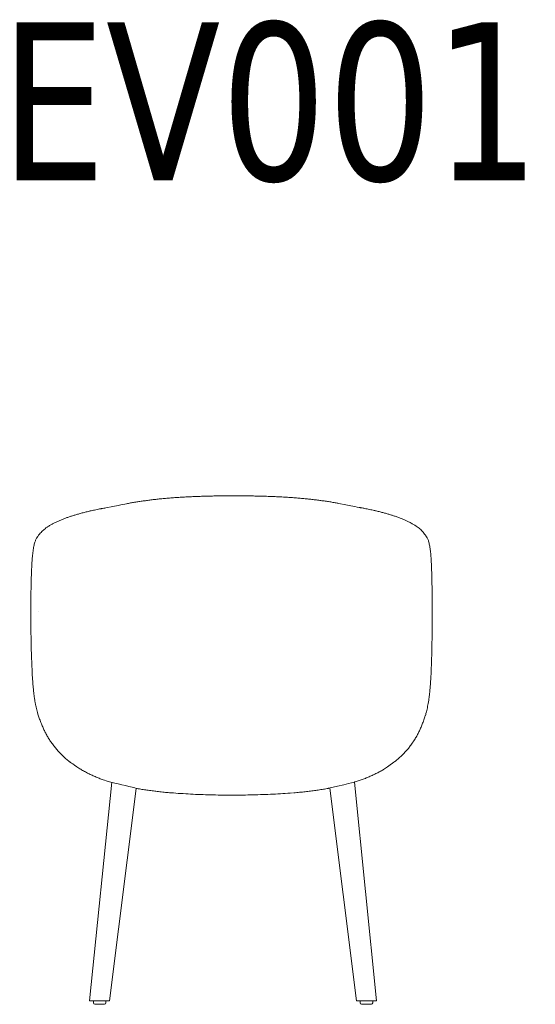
# Model space of a CAD drawing. Header units: millimetres. Extents: x 0 to 305, y -482 to -40.
# Tile 1 of 3: x 42 to 121, y -477 to -327. Entities that reach past the tile are written whole.
import ezdxf

# ---------------------------------------------------------------- set-up
doc = ezdxf.new("R2010")
doc.units = ezdxf.units.MM
doc.styles.get("Standard").update_dxf_attribs({"font": 'txt.shx', "width": 0.5})

# ---------------------------------------------------------------- blocks, each defined once
blk = doc.blocks.new('EV001 - Back View')
at = {"color": 0, "linetype": 'Continuous', "lineweight": 20}
for p, q in [((74.91, 225.53), (74.89, 225.49)), ((134.17, 225.55), (134.15, 225.59)), ((73.94, 214.12), (73.94, 214.12)), ((135.02, 214.19), (135.02, 214.19)), ((86.25, 188.23), (82.86, 154.99)), ((85.92, 154.99), (89.97, 187.3)), ((119.44, 187.35), (123.5, 154.99)), ((126.55, 154.99), (123.17, 188.25)), ((85.92, 154.99), (82.86, 154.99)), ((83.45, 154.99), (83.45, 154.64)), ((85.15, 154.44), (83.65, 154.44)), ((85.17, 154.44), (85.15, 154.44)), ((85.37, 154.64), (85.37, 154.99)), ((123.5, 154.99), (126.55, 154.99)), ((124.04, 154.99), (124.04, 154.64)), ((124.26, 154.44), (124.24, 154.44)), ((125.07, 154.44), (124.26, 154.44)), ((125.76, 154.44), (125.07, 154.44)), ((125.96, 154.64), (125.96, 154.99))]:
    blk.add_line(p, q, dxfattribs=at)
for centre, start, end in [((83.65, 154.64), 180, 270), ((85.17, 154.64), 270, 0), ((124.24, 154.64), 180, 270), ((125.76, 154.64), 270, 0)]:
    blk.add_arc(centre, 0.2, start, end, dxfattribs=at)
for points, knots in [([(104.69, 231.81), (104.45, 231.81), (103.87, 231.81), (102.98, 231.8), (102.03, 231.79), (101.09, 231.77), (100.16, 231.74), (99.25, 231.71), (98.37, 231.67), (97.51, 231.63), (96.66, 231.58), (95.83, 231.53), (95.03, 231.47), (94.25, 231.4), (93.49, 231.33), (92.75, 231.25), (92.05, 231.16), (91.37, 231.07), (90.7, 230.98), (90.05, 230.88), (89.4, 230.77), (88.86, 230.68), (88.55, 230.62), (85.36, 229.99)], [0, 0, 0, 0, 0.040698, 0.09783, 0.151973, 0.203566, 0.258358, 0.310818, 0.361288, 0.410792, 0.461205, 0.510525, 0.558921, 0.606566, 0.653626, 0.700275, 0.74605, 0.790558, 0.835613, 0.881213, 0.927361, 0.974053, 1, 1, 1, 1]), ([(120.82, 230.65), (120.63, 230.68), (120.22, 230.76), (119.59, 230.87), (118.92, 230.97), (118.25, 231.07), (117.58, 231.16), (116.9, 231.24), (116.2, 231.32), (115.48, 231.39), (114.74, 231.46), (113.97, 231.52), (113.17, 231.57), (112.36, 231.62), (111.53, 231.67), (110.68, 231.7), (109.81, 231.74), (108.93, 231.76), (108.02, 231.78), (107.11, 231.8), (106.18, 231.81), (105.37, 231.81), (104.87, 231.81), (104.69, 231.81)], [0, 0, 0, 0, 0.043972, 0.092501, 0.140084, 0.186695, 0.232322, 0.276995, 0.32115, 0.366907, 0.413341, 0.460486, 0.508348, 0.556921, 0.606183, 0.656087, 0.706553, 0.757291, 0.809078, 0.862125, 0.914184, 0.968528, 1, 1, 1, 1]), ([(82.82, 229.46), (82.81, 229.46), (82.6, 229.41), (82.19, 229.31), (81.59, 229.16), (81.03, 229), (80.51, 228.85), (80.02, 228.69), (79.54, 228.53), (79.06, 228.35), (78.59, 228.17), (78.13, 227.97), (77.71, 227.78), (77.46, 227.66), (77.35, 227.6)], [0, 0, 0, 0, 0.003032, 0.088133, 0.179018, 0.267417, 0.353468, 0.43737, 0.524048, 0.617719, 0.714339, 0.814497, 0.918847, 1, 1, 1, 1]), ([(84.7, 229.86), (84.67, 229.85), (84.36, 229.8), (83.83, 229.69), (83.24, 229.56), (82.93, 229.49), (82.85, 229.47)], [0, 0, 0, 0, 0.040677, 0.456045, 0.85746, 1, 1, 1, 1]), ([(85.36, 229.99), (85.25, 229.96), (85.03, 229.92), (84.81, 229.88), (84.69, 229.86)], [0, 0, 0, 0, 0.499403, 1, 1, 1, 1]), ([(124.52, 229.93), (124.4, 229.95), (124.17, 229.99), (123.95, 230.03), (120.82, 230.65)], [0, 0, 0, 0, 0.535863, 1, 1, 1, 1]), ([(126.38, 229.53), (126.32, 229.55), (126.03, 229.62), (125.48, 229.74), (124.91, 229.85), (124.57, 229.92), (124.51, 229.93)], [0, 0, 0, 0, 0.105256, 0.500552, 0.904036, 1, 1, 1, 1]), ([(131.82, 227.66), (131.73, 227.71), (131.5, 227.83), (131.12, 228.01), (130.67, 228.21), (130.18, 228.4), (129.67, 228.6), (129.18, 228.77), (128.68, 228.93), (128.18, 229.07), (127.65, 229.22), (127.08, 229.37), (126.66, 229.47), (126.43, 229.53), (126.41, 229.53)], [0, 0, 0, 0, 0.070431, 0.1699465, 0.2698757, 0.3743286, 0.4740016, 0.5699911, 0.6499002, 0.7348186, 0.8184106, 0.9040816, 0.9919608, 1, 1, 1, 1]), ([(77.35, 227.59), (77.22, 227.53), (76.96, 227.38), (76.58, 227.16), (76.25, 226.93), (75.96, 226.7), (75.71, 226.48), (75.47, 226.23), (75.23, 225.95), (75.04, 225.71), (74.94, 225.57), (74.91, 225.53)], [0, 0, 0, 0, 0.120874, 0.257399, 0.378091, 0.481649, 0.583993, 0.690575, 0.815658, 0.952892, 1, 1, 1, 1]), ([(134.15, 225.59), (134.1, 225.67), (133.97, 225.85), (133.76, 226.13), (133.52, 226.41), (133.28, 226.66), (133.01, 226.89), (132.72, 227.11), (132.38, 227.33), (132.07, 227.52), (131.88, 227.62), (131.82, 227.66)], [0, 0, 0, 0, 0.100912, 0.237204, 0.35968, 0.472558, 0.575553, 0.682851, 0.805464, 0.943906, 1, 1, 1, 1]), ([(74.89, 225.5), (74.88, 225.49), (74.84, 225.43), (74.77, 225.29), (74.67, 225.08), (74.58, 224.86), (74.49, 224.59), (74.42, 224.3), (74.35, 223.96), (74.29, 223.59), (74.24, 223.2), (74.19, 222.79), (74.15, 222.35), (74.12, 221.9), (74.09, 221.42), (74.06, 220.93), (74.04, 220.42), (74.02, 219.89), (74, 219.34), (73.98, 218.77), (73.97, 218.31), (73.97, 218.04), (73.97, 217.97)], [0, 0, 0, 0, 0.004481, 0.058989, 0.109224, 0.156142, 0.205758, 0.261509, 0.319612, 0.377061, 0.433883, 0.490146, 0.54591, 0.601217, 0.6561, 0.710521, 0.764388, 0.818345, 0.872479, 0.926726, 0.981009, 1, 1, 1, 1]), ([(134.97, 219.27), (134.97, 219.4), (134.96, 219.72), (134.94, 220.2), (134.93, 220.73), (134.91, 221.23), (134.88, 221.71), (134.86, 222.17), (134.82, 222.6), (134.79, 223.02), (134.75, 223.42), (134.7, 223.79), (134.65, 224.14), (134.58, 224.47), (134.51, 224.76), (134.43, 225.02), (134.34, 225.23), (134.25, 225.41), (134.2, 225.51), (134.18, 225.55)], [0, 0, 0, 0, 0.041579, 0.103247, 0.164796, 0.226154, 0.287204, 0.348288, 0.409897, 0.472006, 0.534642, 0.597843, 0.661672, 0.726223, 0.791611, 0.845437, 0.901999, 0.960301, 1, 1, 1, 1]), ([(134.97, 219.25), (134.97, 219.23), (134.98, 218.85), (134.99, 218.05), (135, 216.97), (135.01, 215.97), (135.01, 215.09), (135.02, 214.49), (135.02, 214.19)], [0, 0, 0, 0, 0.0133924, 0.2554286, 0.4974633, 0.6648795, 0.8325003, 1, 1, 1, 1]), ([(73.94, 214.11), (73.94, 214.4), (73.94, 214.98), (73.94, 215.84), (73.95, 216.82), (73.96, 217.53), (73.97, 217.93), (73.97, 217.94)], [0, 0, 0, 0, 0.218833, 0.43781, 0.656537, 0.996591, 1, 1, 1, 1]), ([(73.94, 214.12), (73.94, 214), (73.94, 213.77), (73.94, 213.54), (73.94, 213.43)], [0, 0, 0, 0, 0.503039, 1, 1, 1, 1]), ([(74.07, 206.47), (74.06, 206.76), (74.03, 207.44), (74, 208.56), (73.97, 209.8), (73.95, 211.06), (73.94, 212.19), (73.94, 212.98), (73.94, 213.35), (73.94, 213.42)], [0, 0, 0, 0, 0.128116, 0.306593, 0.486369, 0.663061, 0.841025, 0.970049, 1, 1, 1, 1]), ([(75.1, 214.22), (75.1, 214.22), (75.1, 214.22), (75.1, 214.22), (75.1, 214.22)], [0, 0, 0, 0, 0.6655363, 1, 1, 1, 1]), ([(135.02, 214.19), (135.02, 213.89), (135.01, 213.29), (135.01, 212.27), (135, 211.14), (134.99, 209.88), (134.97, 208.64), (134.94, 207.52), (134.92, 206.69), (134.9, 206.28), (134.9, 206.14)], [0, 0, 0, 0, 0.111163, 0.222716, 0.374967, 0.528313, 0.6821, 0.837009, 0.946971, 1, 1, 1, 1]), ([(74.07, 206.47), (74.11, 205.42), (74.13, 205.02), (74.16, 204.41), (74.2, 203.8), (74.25, 203.19), (74.3, 202.6), (74.36, 202.02), (74.43, 201.46), (74.5, 200.92), (74.59, 200.4), (74.68, 199.91), (74.78, 199.45), (74.89, 199.02), (74.99, 198.64), (75.07, 198.4), (75.1, 198.3)], [0, 0, 0, 0, 0.066061, 0.136025, 0.210477, 0.283744, 0.357441, 0.431481, 0.505779, 0.580252, 0.654819, 0.729478, 0.80106, 0.870495, 0.945604, 1, 1, 1, 1]), ([(133.98, 198.38), (134.01, 198.49), (134.08, 198.74), (134.18, 199.13), (134.28, 199.56), (134.37, 200), (134.45, 200.46), (134.52, 200.95), (134.59, 201.48), (134.65, 202.04), (134.71, 202.62), (134.75, 203.21), (134.79, 203.82), (134.83, 204.44), (134.86, 205.06), (134.87, 205.48), (134.88, 205.69)], [0, 0, 0, 0, 0.059306, 0.135831, 0.205894, 0.27126, 0.340752, 0.412137, 0.48658, 0.561019, 0.635368, 0.709541, 0.783454, 0.857023, 0.930124, 1, 1, 1, 1]), ([(134.88, 205.69), (134.88, 205.71), (134.89, 205.85), (134.89, 206), (134.9, 206.13)], [0, 0, 0, 0, 0.116958, 1, 1, 1, 1]), ([(75.1, 198.29), (75.18, 198.08), (75.34, 197.63), (75.59, 196.99), (75.86, 196.37), (76.13, 195.8), (76.43, 195.25), (76.76, 194.71), (77.12, 194.18), (77.52, 193.65), (77.93, 193.15), (78.38, 192.66), (78.83, 192.21), (79.29, 191.79), (79.72, 191.42), (80.03, 191.2), (81.38, 190.28)], [0, 0, 0, 0, 0.076085, 0.160576, 0.235708, 0.303871, 0.376732, 0.446526, 0.521247, 0.595661, 0.66964, 0.743075, 0.815867, 0.880072, 0.947816, 1, 1, 1, 1]), ([(127.62, 190.18), (129.37, 191.39), (129.62, 191.58), (130, 191.92), (130.45, 192.34), (130.88, 192.79), (131.29, 193.26), (131.69, 193.76), (132.06, 194.28), (132.41, 194.82), (132.73, 195.36), (133.01, 195.9), (133.26, 196.46), (133.51, 197.06), (133.75, 197.7), (133.9, 198.15), (133.97, 198.37)], [0, 0, 0, 0, 0.03397, 0.10302, 0.172441, 0.242539, 0.316983, 0.392051, 0.467668, 0.543727, 0.620115, 0.688311, 0.759855, 0.834905, 0.918512, 1, 1, 1, 1]), ([(81.38, 190.28), (81.57, 190.17), (81.94, 189.95), (82.52, 189.64), (83.11, 189.35), (83.7, 189.09), (84.32, 188.83), (84.96, 188.59), (85.59, 188.37), (90.11, 187.27), (90.11, 187.27)], [0, 0, 0, 0, 0.133529, 0.269829, 0.390182, 0.518265, 0.642529, 0.765589, 0.887191, 1, 1, 1, 1]), ([(119.3, 187.31), (123.2, 188.25), (123.46, 188.33), (123.91, 188.48), (124.54, 188.7), (125.15, 188.94), (125.74, 189.2), (126.31, 189.47), (126.88, 189.76), (127.32, 189.99), (127.56, 190.14), (127.62, 190.18)], [0, 0, 0, 0, 0.019021, 0.146395, 0.275682, 0.406721, 0.539304, 0.673144, 0.804985, 0.9513, 1, 1, 1, 1]), ([(90.11, 187.27), (90.23, 187.25), (90.59, 187.18), (91.22, 187.09), (91.99, 186.97), (92.78, 186.87), (93.59, 186.78), (94.41, 186.69), (95.05, 186.63), (95.41, 186.6), (95.5, 186.6)], [0, 0, 0, 0, 0.06964, 0.214675, 0.361084, 0.50869, 0.65728, 0.806611, 0.956415, 1, 1, 1, 1]), ([(113.9, 186.62), (114.07, 186.63), (114.53, 186.67), (115.25, 186.74), (116.08, 186.83), (116.89, 186.94), (117.68, 187.04), (118.45, 187.16), (118.99, 187.25), (119.27, 187.31), (119.3, 187.31)], [0, 0, 0, 0, 0.0893309, 0.2405679, 0.3898793, 0.5387089, 0.6867852, 0.8338612, 0.9797224, 1, 1, 1, 1]), ([(95.5, 186.6), (95.62, 186.6), (96.11, 186.55), (97.12, 186.49), (98.63, 186.4), (100.15, 186.34), (101.67, 186.3), (103.19, 186.27), (104.2, 186.27), (104.71, 186.27)], [0, 0, 0, 0, 0.0006884, 0.1689919, 0.3372386, 0.5050587, 0.6699786, 0.8350054, 1, 1, 1, 1]), ([(104.71, 186.27), (105.21, 186.27), (106.22, 186.28), (107.74, 186.3), (109.26, 186.35), (110.77, 186.41), (112.29, 186.5), (113.28, 186.58), (113.77, 186.62)], [0, 0, 0, 0, 0.1650417, 0.3301155, 0.4950824, 0.6630846, 0.8315138, 1, 1, 1, 1])]:
    blk.add_open_spline(points, degree=3, knots=knots, dxfattribs=at)

msp = doc.modelspace()

# ---------------------------------------------------------------- block references
msp.add_blockref('EV001 - Back View', (-30.04, -631.23))

# ---------------------------------------------------------------- texts
at = {"insert": (39.22, -327.4), "char_height": 24, "width": 127.306, "attachment_point": 1}
msp.add_mtext('{\\fTahoma|b0|i0|c0|p34;\\W0.9;EV001\\P}', dxfattribs=at)

doc.saveas('drawing.dxf')
